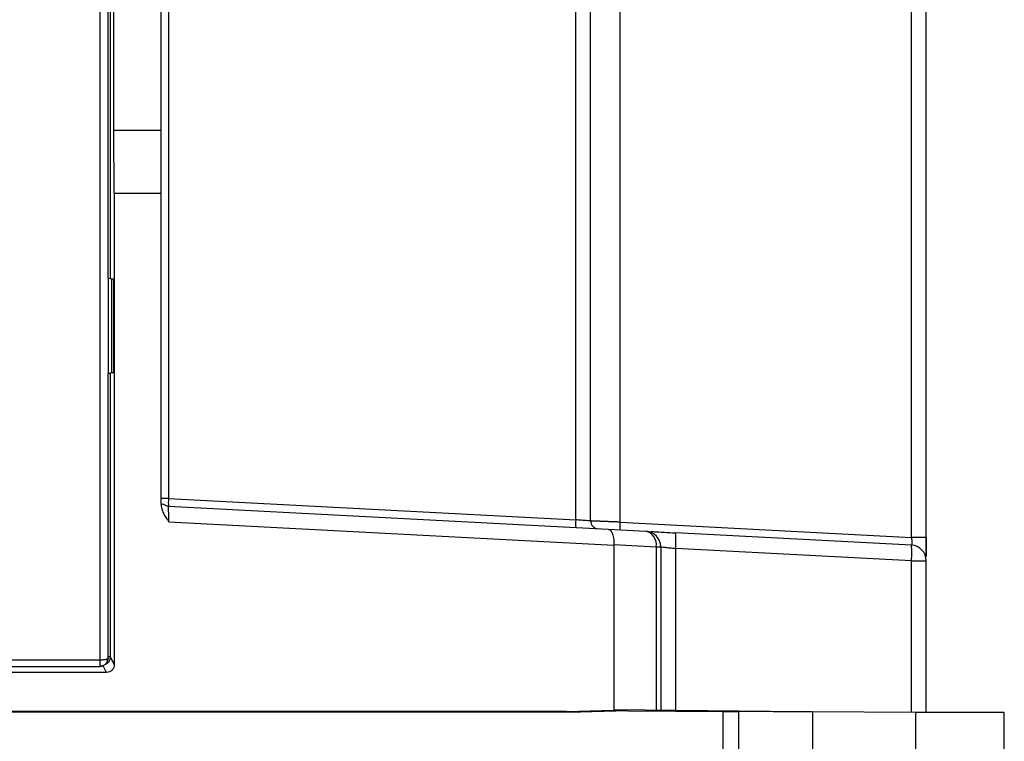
# Model space of a CAD drawing. Header units: inches. Extents: x -14 to 120, y 226 to 354.
# Tile 6 of 7: x 75 to 119, y 289 to 322. Entities that reach past the tile are written whole.
import ezdxf

# ---------------------------------------------------------------- set-up
doc = ezdxf.new("R2010")
doc.units = ezdxf.units.IN
doc.header["$MEASUREMENT"] = 0

# ---------------------------------------------------------------- blocks, each defined once
blk = doc.blocks.new('block 2')
at = {"color": 7, "lineweight": 25}
blk.add_open_spline([(81.656, 299.891), (81.629, 299.904), (81.602, 299.917), (81.578, 299.928), (81.553, 299.938), (81.531, 299.946), (81.52, 299.933), (81.519, 299.932), (81.519, 299.931), (81.518, 299.93)], degree=3, knots=[0, 0, 0, 0, 1, 1, 1, 2, 2, 2, 3, 3, 3, 3], dxfattribs=at)
blk = doc.blocks.new('block 7')
at = {"color": 7, "lineweight": 25}
blk.add_lwpolyline([(8.514, 292.671), (78.748, 292.671)], dxfattribs=at)
blk = doc.blocks.new('block 12')
at = {"color": 7, "lineweight": 25}
blk.add_lwpolyline([(79.096, 292.95), (79.096, 305.803)], dxfattribs=at)
blk = doc.blocks.new('block 13')
at = {"color": 7, "lineweight": 25}
blk.add_open_spline([(78.744, 292.672), (78.77, 292.673), (78.795, 292.675), (78.82, 292.681), (78.843, 292.686), (78.865, 292.694), (78.887, 292.703)], degree=3, knots=[0, 0, 0, 0, 1, 1, 1, 2, 2, 2, 2], dxfattribs=at)
blk = doc.blocks.new('block 18')
at = {"color": 7, "lineweight": 25}
blk.add_open_spline([(115.776, 297.592), (115.776, 297.661), (115.776, 297.731), (115.775, 297.814), (115.775, 297.906), (115.773, 298.014), (115.772, 298.125), (115.77, 298.232), (115.768, 298.341), (115.766, 298.451)], degree=3, knots=[0, 0, 0, 0, 1, 1, 1, 2, 2, 2, 3, 3, 3, 3], dxfattribs=at)
blk = doc.blocks.new('block 28')
at = {"color": 7, "lineweight": 25}
blk.add_lwpolyline([(101.776, 290.717), (102.393, 290.681)], dxfattribs=at)
blk = doc.blocks.new('block 29')
at = {"color": 7, "lineweight": 25}
blk.add_lwpolyline([(107.376, 290.668), (101.776, 290.717)], dxfattribs=at)
blk = doc.blocks.new('block 30')
at = {"color": 7, "lineweight": 25}
blk.add_lwpolyline([(107.376, 290.668), (107.376, 290.643)], dxfattribs=at)
blk = doc.blocks.new('block 31')
at = {"color": 7, "lineweight": 25}
blk.add_open_spline([(106.676, 290.643), (106.7, 290.643), (106.724, 290.643), (106.747, 290.643), (106.77, 290.643), (106.793, 290.642), (106.816, 290.642), (106.838, 290.642), (106.86, 290.642), (106.881, 290.642), (106.903, 290.642), (106.924, 290.642), (106.944, 290.642), (106.965, 290.641), (106.985, 290.641), (107.005, 290.641), (107.025, 290.641), (107.044, 290.641), (107.063, 290.641), (107.082, 290.641), (107.1, 290.641), (107.118, 290.641), (107.137, 290.641), (107.154, 290.641), (107.171, 290.641), (107.204, 290.641), (107.234, 290.641), (107.261, 290.641), (107.286, 290.641), (107.307, 290.641), (107.325, 290.642), (107.342, 290.642), (107.355, 290.642), (107.363, 290.642), (107.372, 290.643), (107.374, 290.643), (107.376, 290.643)], degree=3, knots=[0, 0, 0, 0, 1, 1, 1, 2, 2, 2, 3, 3, 3, 4, 4, 4, 5, 5, 5, 6, 6, 6, 7, 7, 7, 8, 8, 8, 9, 9, 9, 10, 10, 10, 11, 11, 11, 12, 12, 12, 12], dxfattribs=at)
blk = doc.blocks.new('block 32')
at = {"color": 7, "lineweight": 25}
blk.add_lwpolyline([(102.393, 290.681), (106.676, 290.643)], dxfattribs=at)
blk = doc.blocks.new('block 35')
at = {"color": 7, "lineweight": 25}
blk.add_lwpolyline([(100.261, 290.616), (5.291, 290.616)], dxfattribs=at)
blk = doc.blocks.new('block 36')
at = {"color": 7, "lineweight": 25}
blk.add_lwpolyline([(102.393, 290.673), (100.261, 290.616)], dxfattribs=at)
blk = doc.blocks.new('block 37')
at = {"color": 7, "lineweight": 25}
blk.add_lwpolyline([(106.676, 281.546), (106.676, 290.643)], dxfattribs=at)
blk = doc.blocks.new('block 39')
at = {"color": 7, "lineweight": 25}
blk.add_lwpolyline([(99.644, 290.646), (100.261, 290.616)], dxfattribs=at)
blk = doc.blocks.new('block 40')
at = {"color": 7, "lineweight": 25}
blk.add_lwpolyline([(99.644, 290.646), (101.776, 290.708)], dxfattribs=at)
blk = doc.blocks.new('block 45')
at = {"color": 7, "lineweight": 25}
blk.add_lwpolyline([(99.644, 290.646), (5.909, 290.646)], dxfattribs=at)
blk = doc.blocks.new('block 47')
at = {"color": 7, "lineweight": 25}
blk.add_lwpolyline([(107.376, 281.546), (107.376, 290.643)], dxfattribs=at)
blk = doc.blocks.new('block 79')
at = {"color": 7, "lineweight": 25}
blk.add_open_spline([(81.476, 299.928), (81.477, 299.908), (81.477, 299.887), (81.479, 299.866), (81.481, 299.844), (81.484, 299.823), (81.488, 299.801), (81.492, 299.779), (81.497, 299.757), (81.503, 299.735), (81.512, 299.702), (81.523, 299.67), (81.535, 299.639), (81.548, 299.605), (81.562, 299.571), (81.578, 299.539), (81.611, 299.471), (81.65, 299.406), (81.691, 299.343), (81.712, 299.31), (81.734, 299.277), (81.756, 299.245), (81.779, 299.211), (81.803, 299.178), (81.826, 299.145)], degree=3, knots=[0, 0, 0, 0, 1, 1, 1, 2, 2, 2, 3, 3, 3, 4, 4, 4, 5, 5, 5, 6, 6, 6, 7, 7, 7, 8, 8, 8, 8], dxfattribs=at)
blk = doc.blocks.new('block 80')
at = {"color": 7, "lineweight": 25}
blk.add_open_spline([(81.808, 299.847), (81.763, 299.852), (81.717, 299.857), (81.68, 299.878), (81.665, 299.886), (81.652, 299.897), (81.639, 299.907)], degree=3, knots=[0, 0, 0, 0, 1, 1, 1, 2, 2, 2, 2], dxfattribs=at)
blk = doc.blocks.new('block 81')
at = {"color": 7, "lineweight": 25}
blk.add_open_spline([(81.826, 299.145), (81.821, 299.328), (81.817, 299.511), (81.813, 299.641), (81.81, 299.771), (81.808, 299.847), (81.808, 299.847)], degree=3, knots=[0, 0, 0, 0, 1, 1, 1, 2, 2, 2, 2], dxfattribs=at)
blk = doc.blocks.new('block 95')
at = {"color": 7, "lineweight": 25}
blk.add_lwpolyline([(81.826, 299.145), (101.776, 298.099)], dxfattribs=at)
blk = doc.blocks.new('block 96')
at = {"color": 7, "lineweight": 25}
blk.add_lwpolyline([(101.776, 298.099), (101.776, 290.708)], dxfattribs=at)
blk = doc.blocks.new('block 104')
at = {"color": 7, "lineweight": 25}
blk.add_lwpolyline([(79.026, 292.398), (7.976, 292.398)], dxfattribs=at)
blk = doc.blocks.new('block 105')
at = {"color": 7, "lineweight": 25}
blk.add_open_spline([(79.376, 292.748), (79.376, 292.733), (79.375, 292.717), (79.373, 292.701), (79.372, 292.686), (79.369, 292.671), (79.365, 292.657), (79.361, 292.642), (79.356, 292.628), (79.351, 292.614), (79.345, 292.6), (79.338, 292.587), (79.331, 292.574), (79.323, 292.561), (79.314, 292.548), (79.305, 292.536), (79.295, 292.524), (79.285, 292.512), (79.274, 292.501), (79.241, 292.468), (79.203, 292.44), (79.161, 292.424), (79.119, 292.407), (79.072, 292.403), (79.026, 292.398)], degree=3, knots=[0, 0, 0, 0, 1, 1, 1, 2, 2, 2, 3, 3, 3, 4, 4, 4, 5, 5, 5, 6, 6, 6, 7, 7, 7, 8, 8, 8, 8], dxfattribs=at)
blk = doc.blocks.new('block 106')
at = {"color": 7, "lineweight": 25}
blk.add_lwpolyline([(79.376, 313.886), (79.376, 292.748)], dxfattribs=at)
blk = doc.blocks.new('block 107')
at = {"color": 7, "lineweight": 25}
blk.add_lwpolyline([(79.376, 313.886), (81.476, 313.886)], dxfattribs=at)
blk = doc.blocks.new('block 108')
at = {"color": 7, "lineweight": 25}
blk.add_lwpolyline([(81.476, 299.928), (81.476, 313.886)], dxfattribs=at)
blk = doc.blocks.new('block 109')
at = {"color": 7, "lineweight": 25}
blk.add_open_spline([(101.777, 298.125), (101.776, 298.117), (101.776, 298.108), (101.776, 298.099)], degree=3, dxfattribs=at)
blk = doc.blocks.new('block 110')
at = {"color": 7, "lineweight": 25}
blk.add_lwpolyline([(101.777, 298.125), (103.671, 298.026)], dxfattribs=at)
blk = doc.blocks.new('block 111')
at = {"color": 7, "lineweight": 25}
blk.add_lwpolyline([(103.671, 298.026), (103.671, 290.7)], dxfattribs=at)
blk = doc.blocks.new('block 196')
at = {"color": 7, "lineweight": 25}
blk.add_lwpolyline([(78.746, 292.951), (78.746, 350.921)], dxfattribs=at)
blk = doc.blocks.new('block 197')
at = {"color": 7, "lineweight": 25}
blk.add_lwpolyline([(78.746, 292.951), (8.531, 292.951)], dxfattribs=at)
blk = doc.blocks.new('block 249')
at = {"color": 7, "lineweight": 25}
blk.add_lwpolyline([(79.376, 292.748), (79.205, 293.09)], dxfattribs=at)
blk = doc.blocks.new('block 250')
at = {"color": 7, "lineweight": 25}
blk.add_open_spline([(78.746, 292.678), (78.746, 292.692), (78.746, 292.727), (78.746, 292.776), (78.746, 292.825), (78.746, 292.888), (78.746, 292.951)], degree=3, knots=[0, 0, 0, 0, 1, 1, 1, 2, 2, 2, 2], dxfattribs=at)
blk = doc.blocks.new('block 251')
at = {"color": 7, "lineweight": 25}
blk.add_open_spline([(78.746, 292.672), (78.746, 292.67), (78.746, 292.672), (78.746, 292.678)], degree=3, dxfattribs=at)
blk = doc.blocks.new('block 252')
at = {"color": 7, "lineweight": 25}
blk.add_lwpolyline([(79.352, 316.686), (79.352, 327.186)], dxfattribs=at)
blk = doc.blocks.new('block 253')
at = {"color": 7, "lineweight": 25}
blk.add_lwpolyline([(79.376, 313.886), (79.352, 316.686)], dxfattribs=at)
blk = doc.blocks.new('block 260')
at = {"color": 7, "lineweight": 25}
blk.add_lwpolyline([(79.357, 305.836), (79.357, 310.036)], dxfattribs=at)
blk = doc.blocks.new('block 284')
at = {"color": 7, "lineweight": 25}
blk.add_lwpolyline([(81.808, 299.847), (101.523, 298.813)], dxfattribs=at)
blk = doc.blocks.new('block 285')
at = {"color": 7, "lineweight": 25}
blk.add_open_spline([(101.523, 298.813), (101.532, 298.812), (101.542, 298.811), (101.552, 298.808), (101.56, 298.806), (101.569, 298.802), (101.577, 298.798), (101.584, 298.794), (101.592, 298.789), (101.599, 298.784), (101.605, 298.78), (101.611, 298.774), (101.617, 298.769), (101.622, 298.764), (101.627, 298.759), (101.632, 298.753), (101.649, 298.734), (101.665, 298.71), (101.68, 298.683), (101.693, 298.658), (101.705, 298.63), (101.716, 298.598), (101.728, 298.566), (101.738, 298.531), (101.747, 298.492), (101.755, 298.456), (101.761, 298.417), (101.766, 298.377), (101.771, 298.337), (101.775, 298.295), (101.777, 298.253), (101.778, 298.211), (101.777, 298.168), (101.777, 298.125)], degree=3, knots=[0, 0, 0, 0, 1, 1, 1, 2, 2, 2, 3, 3, 3, 4, 4, 4, 5, 5, 5, 6, 6, 6, 7, 7, 7, 8, 8, 8, 9, 9, 9, 10, 10, 10, 11, 11, 11, 11], dxfattribs=at)
blk = doc.blocks.new('block 294')
at = {"color": 7, "lineweight": 25}
blk.add_lwpolyline([(79.095, 310.069), (79.095, 333.804)], dxfattribs=at)
blk = doc.blocks.new('block 296')
at = {"color": 7, "lineweight": 25}
blk.add_lwpolyline([(79.096, 310.069), (79.096, 305.803)], dxfattribs=at)
blk = doc.blocks.new('block 297')
at = {"color": 7, "lineweight": 25}
blk.add_open_spline([(79.095, 293.026), (79.097, 293.023), (79.094, 293.017), (79.087, 293.011), (79.079, 293.005), (79.066, 292.998), (79.049, 292.992)], degree=3, knots=[0, 0, 0, 0, 1, 1, 1, 2, 2, 2, 2], dxfattribs=at)
blk = doc.blocks.new('block 298')
at = {"color": 7, "lineweight": 25}
blk.add_open_spline([(79.049, 292.992), (79.032, 292.986), (79.011, 292.98), (78.989, 292.975), (78.967, 292.969), (78.943, 292.965), (78.917, 292.962), (78.892, 292.959), (78.864, 292.956), (78.835, 292.954), (78.805, 292.952), (78.773, 292.951), (78.746, 292.951)], degree=3, knots=[0, 0, 0, 0, 1, 1, 1, 2, 2, 2, 3, 3, 3, 4, 4, 4, 4], dxfattribs=at)
blk = doc.blocks.new('block 304')
at = {"color": 7, "lineweight": 25}
blk.add_open_spline([(78.925, 292.723), (78.907, 292.711), (78.883, 292.7), (78.852, 292.692), (78.822, 292.683), (78.785, 292.678), (78.746, 292.678)], degree=3, knots=[0, 0, 0, 0, 1, 1, 1, 2, 2, 2, 2], dxfattribs=at)
blk = doc.blocks.new('block 305')
at = {"color": 7, "lineweight": 25}
blk.add_open_spline([(79.053, 292.859), (79.074, 292.899), (79.069, 292.949), (79.049, 292.992)], degree=3, dxfattribs=at)
blk = doc.blocks.new('block 306')
at = {"color": 7, "lineweight": 25}
blk.add_open_spline([(79.053, 292.859), (79.046, 292.847), (79.038, 292.834), (79.03, 292.822), (79.022, 292.81), (79.012, 292.798), (79.002, 292.787), (78.989, 292.772), (78.975, 292.759), (78.96, 292.747), (78.949, 292.738), (78.937, 292.73), (78.925, 292.723)], degree=3, knots=[0, 0, 0, 0, 1, 1, 1, 2, 2, 2, 3, 3, 3, 4, 4, 4, 4], dxfattribs=at)
blk = doc.blocks.new('block 307')
at = {"color": 7, "lineweight": 25}
blk.add_lwpolyline([(101.523, 298.813), (103.213, 298.725)], dxfattribs=at)
blk = doc.blocks.new('block 308')
at = {"color": 7, "lineweight": 25}
blk.add_open_spline([(103.671, 298.026), (103.724, 298.343), (103.524, 298.647), (103.213, 298.725)], degree=3, dxfattribs=at)
blk = doc.blocks.new('block 468')
at = {"color": 7, "lineweight": 25}
blk.add_lwpolyline([(81.476, 316.686), (79.352, 316.686)], dxfattribs=at)
blk = doc.blocks.new('block 469')
at = {"color": 7, "lineweight": 25}
blk.add_lwpolyline([(81.476, 313.886), (81.476, 316.686)], dxfattribs=at)
blk = doc.blocks.new('block 473')
at = {"color": 7, "lineweight": 25}
blk.add_open_spline([(79.095, 293.026), (79.095, 293.025), (79.095, 293.024), (79.095, 293.023), (79.095, 293.022), (79.095, 293.021), (79.095, 293.02), (79.095, 293.018), (79.095, 293.016), (79.095, 293.014), (79.095, 293.01), (79.095, 293.006), (79.095, 293.002), (79.094, 292.995), (79.094, 292.987), (79.093, 292.98), (79.091, 292.967), (79.088, 292.955), (79.085, 292.942), (79.08, 292.922), (79.073, 292.901), (79.064, 292.882), (79.06, 292.874), (79.057, 292.867), (79.053, 292.859)], degree=3, knots=[0, 0, 0, 0, 1, 1, 1, 2, 2, 2, 3, 3, 3, 4, 4, 4, 5, 5, 5, 6, 6, 6, 7, 7, 7, 8, 8, 8, 8], dxfattribs=at)
blk = doc.blocks.new('block 489')
at = {"color": 7, "lineweight": 25}
blk.add_lwpolyline([(79.096, 310.069), (79.261, 310.036)], dxfattribs=at)
blk = doc.blocks.new('block 490')
at = {"color": 7, "lineweight": 25}
blk.add_lwpolyline([(79.261, 305.836), (79.261, 310.036)], dxfattribs=at)
blk = doc.blocks.new('block 491')
at = {"color": 7, "lineweight": 25}
blk.add_lwpolyline([(79.096, 305.803), (79.261, 305.836)], dxfattribs=at)
blk = doc.blocks.new('block 517')
at = {"color": 7, "lineweight": 25}
blk.add_lwpolyline([(110.687, 281.546), (110.687, 290.639)], dxfattribs=at)
blk = doc.blocks.new('block 518')
at = {"color": 7, "lineweight": 25}
blk.add_open_spline([(107.376, 290.668), (107.377, 290.668), (107.377, 290.668), (107.38, 290.668), (107.382, 290.668), (107.386, 290.668), (107.39, 290.668), (107.395, 290.668), (107.401, 290.668), (107.408, 290.668), (107.415, 290.668), (107.423, 290.667), (107.433, 290.667), (107.442, 290.667), (107.453, 290.667), (107.465, 290.667), (107.476, 290.667), (107.489, 290.667), (107.504, 290.667), (107.518, 290.666), (107.533, 290.666), (107.549, 290.666), (107.566, 290.666), (107.583, 290.666), (107.602, 290.666), (107.621, 290.666), (107.641, 290.665), (107.663, 290.665), (107.745, 290.665), (107.843, 290.664), (107.957, 290.663), (108.069, 290.662), (108.195, 290.661), (108.335, 290.659), (108.475, 290.658), (108.628, 290.657), (108.791, 290.655), (108.957, 290.654), (109.134, 290.652), (109.318, 290.651), (109.403, 290.65), (109.489, 290.649), (109.577, 290.649), (109.664, 290.648), (109.753, 290.647), (109.843, 290.646), (109.934, 290.645), (110.025, 290.645), (110.117, 290.644), (110.21, 290.643), (110.304, 290.642), (110.398, 290.641), (110.494, 290.641), (110.591, 290.64), (110.687, 290.639)], degree=3, knots=[0, 0, 0, 0, 1, 1, 1, 2, 2, 2, 3, 3, 3, 4, 4, 4, 5, 5, 5, 6, 6, 6, 7, 7, 7, 8, 8, 8, 9, 9, 9, 10, 10, 10, 11, 11, 11, 12, 12, 12, 13, 13, 13, 14, 14, 14, 15, 15, 15, 16, 16, 16, 17, 17, 17, 18, 18, 18, 18], dxfattribs=at)
blk = doc.blocks.new('block 537')
at = {"color": 7, "lineweight": 25}
blk.add_lwpolyline([(103.671, 298.026), (103.876, 298.026)], dxfattribs=at)
blk = doc.blocks.new('block 538')
at = {"color": 7, "lineweight": 25}
blk.add_lwpolyline([(103.876, 298.026), (103.876, 290.698)], dxfattribs=at)
blk = doc.blocks.new('block 541')
at = {"color": 7, "lineweight": 25}
blk.add_open_spline([(103.876, 298.026), (103.876, 298.398), (103.585, 298.705), (103.213, 298.725)], degree=3, dxfattribs=at)
blk = doc.blocks.new('block 549')
at = {"color": 7, "lineweight": 25}
blk.add_lwpolyline([(79.261, 305.836), (79.357, 305.836)], dxfattribs=at)
blk = doc.blocks.new('block 550')
at = {"color": 7, "lineweight": 25}
blk.add_lwpolyline([(79.261, 310.036), (79.357, 310.036)], dxfattribs=at)
blk = doc.blocks.new('block 593')
at = {"color": 7, "lineweight": 25}
blk.add_lwpolyline([(81.476, 316.686), (81.476, 327.186)], dxfattribs=at)
blk = doc.blocks.new('block 599')
at = {"color": 7, "lineweight": 25}
blk.add_open_spline([(81.808, 300.196), (81.796, 300.08), (81.796, 299.963), (81.808, 299.847)], degree=3, dxfattribs=at)
blk = doc.blocks.new('block 600')
at = {"color": 7, "lineweight": 25}
blk.add_lwpolyline([(81.808, 300.196), (100.063, 299.239)], dxfattribs=at)
blk = doc.blocks.new('block 601')
at = {"color": 7, "lineweight": 25}
blk.add_open_spline([(100.063, 299.239), (100.051, 299.123), (100.051, 299.006), (100.063, 298.89)], degree=3, dxfattribs=at)
blk = doc.blocks.new('block 603')
at = {"color": 7, "lineweight": 25}
blk.add_lwpolyline([(81.808, 345.655), (81.808, 300.196)], dxfattribs=at)
blk = doc.blocks.new('block 604')
at = {"color": 7, "lineweight": 25}
blk.add_lwpolyline([(81.808, 300.196), (81.476, 300.196)], dxfattribs=at)
blk = doc.blocks.new('block 605')
at = {"color": 7, "lineweight": 25}
blk.add_lwpolyline([(81.476, 313.886), (81.476, 313.886)], dxfattribs=at)
blk = doc.blocks.new('block 606')
at = {"color": 7, "lineweight": 25}
blk.add_lwpolyline([(115.303, 281.546), (115.303, 290.599)], dxfattribs=at)
blk = doc.blocks.new('block 607')
at = {"color": 7, "lineweight": 25}
blk.add_lwpolyline([(115.303, 290.599), (110.687, 290.639)], dxfattribs=at)
blk = doc.blocks.new('block 612')
at = {"color": 7, "lineweight": 25}
blk.add_lwpolyline([(100.063, 299.239), (100.063, 346.612)], dxfattribs=at)
blk = doc.blocks.new('block 616')
at = {"color": 7, "lineweight": 25}
blk.add_lwpolyline([(119.276, 281.546), (119.276, 290.599)], dxfattribs=at)
blk = doc.blocks.new('block 617')
at = {"color": 7, "lineweight": 25}
blk.add_lwpolyline([(119.276, 290.599), (115.303, 290.599)], dxfattribs=at)
blk = doc.blocks.new('block 644')
at = {"color": 7, "lineweight": 25}
blk.add_open_spline([(100.726, 299.187), (100.726, 299.187), (100.709, 299.189), (100.676, 299.191), (100.643, 299.194), (100.595, 299.198), (100.534, 299.202), (100.473, 299.207), (100.4, 299.213), (100.319, 299.219), (100.238, 299.226), (100.151, 299.233), (100.063, 299.239)], degree=3, knots=[0, 0, 0, 0, 1, 1, 1, 2, 2, 2, 3, 3, 3, 4, 4, 4, 4], dxfattribs=at)
blk = doc.blocks.new('block 645')
at = {"color": 7, "lineweight": 25}
blk.add_open_spline([(100.726, 299.187), (100.726, 299.001), (100.872, 298.848), (101.058, 298.838)], degree=3, dxfattribs=at)
blk = doc.blocks.new('block 647')
at = {"color": 7, "lineweight": 25}
blk.add_lwpolyline([(100.726, 299.187), (100.726, 346.652)], dxfattribs=at)
blk = doc.blocks.new('block 652')
at = {"color": 7, "lineweight": 25}
blk.add_open_spline([(103.876, 298.026), (103.876, 298.026), (103.893, 298.024), (103.926, 298.021), (103.959, 298.017), (104.007, 298.012), (104.068, 298.006), (104.129, 297.999), (104.202, 297.992), (104.283, 297.983), (104.363, 297.975), (104.45, 297.966), (104.538, 297.956)], degree=3, knots=[0, 0, 0, 0, 1, 1, 1, 2, 2, 2, 3, 3, 3, 4, 4, 4, 4], dxfattribs=at)
blk = doc.blocks.new('block 653')
at = {"color": 7, "lineweight": 25}
blk.add_lwpolyline([(104.538, 297.956), (104.538, 290.693)], dxfattribs=at)
blk = doc.blocks.new('block 656')
at = {"color": 7, "lineweight": 25}
blk.add_open_spline([(104.538, 297.956), (104.563, 298.189), (104.563, 298.423), (104.537, 298.655)], degree=3, dxfattribs=at)
blk = doc.blocks.new('block 657')
at = {"color": 7, "lineweight": 25}
blk.add_open_spline([(103.432, 298.713), (103.482, 298.711), (103.532, 298.708), (103.596, 298.705), (103.707, 298.699), (103.862, 298.691), (104.026, 298.682), (104.19, 298.674), (104.363, 298.664), (104.537, 298.655)], degree=3, knots=[0, 0, 0, 0, 1, 1, 1, 2, 2, 2, 3, 3, 3, 3], dxfattribs=at)
blk = doc.blocks.new('block 722')
at = {"color": 7, "lineweight": 25}
blk.add_lwpolyline([(115.114, 297.402), (104.538, 297.956)], dxfattribs=at)
blk = doc.blocks.new('block 723')
at = {"color": 7, "lineweight": 25}
blk.add_lwpolyline([(115.114, 290.6), (115.114, 297.402)], dxfattribs=at)
blk = doc.blocks.new('block 726')
at = {"color": 7, "lineweight": 25}
blk.add_open_spline([(115.114, 297.402), (115.139, 297.635), (115.138, 297.869), (115.113, 298.101)], degree=3, dxfattribs=at)
blk = doc.blocks.new('block 727')
at = {"color": 7, "lineweight": 25}
blk.add_lwpolyline([(115.113, 298.101), (104.537, 298.655)], dxfattribs=at)
blk = doc.blocks.new('block 730')
at = {"color": 7, "lineweight": 25}
blk.add_lwpolyline([(115.114, 297.402), (115.776, 297.402)], dxfattribs=at)
blk = doc.blocks.new('block 731')
at = {"color": 7, "lineweight": 25}
blk.add_lwpolyline([(115.776, 290.594), (115.776, 297.402)], dxfattribs=at)
blk = doc.blocks.new('block 734')
at = {"color": 7, "lineweight": 25}
blk.add_open_spline([(115.776, 297.402), (115.776, 297.774), (115.485, 298.082), (115.113, 298.101)], degree=3, dxfattribs=at)
blk = doc.blocks.new('block 739')
at = {"color": 7, "lineweight": 25}
blk.add_lwpolyline([(102.05, 299.135), (102.05, 346.67)], dxfattribs=at)
blk = doc.blocks.new('block 740')
at = {"color": 7, "lineweight": 25}
blk.add_open_spline([(102.05, 299.135), (102.017, 299.137), (101.983, 299.138), (101.95, 299.139), (101.917, 299.14), (101.885, 299.142), (101.853, 299.143), (101.822, 299.144), (101.792, 299.145), (101.761, 299.147), (101.732, 299.148), (101.702, 299.149), (101.674, 299.15), (101.646, 299.151), (101.618, 299.152), (101.591, 299.153), (101.565, 299.154), (101.539, 299.155), (101.514, 299.156), (101.489, 299.157), (101.465, 299.158), (101.441, 299.159), (101.418, 299.16), (101.396, 299.161), (101.374, 299.162), (101.353, 299.163), (101.332, 299.163), (101.312, 299.164), (101.292, 299.165), (101.273, 299.166), (101.254, 299.167), (101.236, 299.167), (101.219, 299.168), (101.202, 299.169), (101.185, 299.169), (101.169, 299.17), (101.154, 299.171), (101.139, 299.171), (101.124, 299.172), (101.11, 299.172), (101.068, 299.174), (101.028, 299.175), (100.992, 299.177), (100.957, 299.178), (100.925, 299.179), (100.896, 299.181), (100.867, 299.182), (100.842, 299.183), (100.821, 299.184), (100.8, 299.184), (100.782, 299.185), (100.768, 299.186), (100.754, 299.186), (100.743, 299.187), (100.736, 299.187), (100.73, 299.187), (100.728, 299.187), (100.726, 299.187)], degree=3, knots=[0, 0, 0, 0, 1, 1, 1, 2, 2, 2, 3, 3, 3, 4, 4, 4, 5, 5, 5, 6, 6, 6, 7, 7, 7, 8, 8, 8, 9, 9, 9, 10, 10, 10, 11, 11, 11, 12, 12, 12, 13, 13, 13, 14, 14, 14, 15, 15, 15, 16, 16, 16, 17, 17, 17, 18, 18, 18, 19, 19, 19, 19], dxfattribs=at)
blk = doc.blocks.new('block 741')
at = {"color": 7, "lineweight": 25}
blk.add_open_spline([(102.05, 299.135), (102.038, 299.019), (102.038, 298.902), (102.051, 298.786)], degree=3, dxfattribs=at)
blk = doc.blocks.new('block 746')
at = {"color": 7, "lineweight": 25}
blk.add_lwpolyline([(102.05, 299.135), (115.114, 298.451)], dxfattribs=at)
blk = doc.blocks.new('block 747')
at = {"color": 7, "lineweight": 25}
blk.add_open_spline([(115.114, 298.451), (115.123, 298.359), (115.129, 298.267), (115.129, 298.203), (115.129, 298.138), (115.123, 298.101), (115.113, 298.101)], degree=3, knots=[0, 0, 0, 0, 1, 1, 1, 2, 2, 2, 2], dxfattribs=at)
blk = doc.blocks.new('block 749')
at = {"color": 7, "lineweight": 25}
blk.add_lwpolyline([(115.114, 298.451), (115.114, 346.898)], dxfattribs=at)
blk = doc.blocks.new('block 750')
at = {"color": 7, "lineweight": 25}
blk.add_lwpolyline([(115.776, 298.451), (115.114, 298.451)], dxfattribs=at)
blk = doc.blocks.new('block 751')
at = {"color": 7, "lineweight": 25}
blk.add_open_spline([(115.776, 298.451), (115.776, 298.316), (115.776, 298.181), (115.776, 298.052), (115.776, 297.922), (115.776, 297.798), (115.776, 297.709), (115.776, 297.664), (115.776, 297.628), (115.776, 297.592)], degree=3, knots=[0, 0, 0, 0, 1, 1, 1, 2, 2, 2, 3, 3, 3, 3], dxfattribs=at)
blk = doc.blocks.new('block 757')
at = {"color": 7, "lineweight": 25}
blk.add_lwpolyline([(115.776, 298.451), (115.776, 346.898)], dxfattribs=at)
blk = doc.blocks.new('block 796')
at = {"color": 253, "lineweight": 25}
blk.add_lwpolyline([(79.026, 292.398), (78.875, 292.7)], dxfattribs=at)
blk = doc.blocks.new('block 797')
at = {"color": 253, "lineweight": 25}
blk.add_open_spline([(78.977, 292.762), (79.114, 292.813), (79.205, 292.944), (79.205, 293.09)], degree=3, dxfattribs=at)
blk = doc.blocks.new('block 799')
at = {"color": 253, "lineweight": 25}
blk.add_lwpolyline([(79.205, 293.09), (79.205, 305.825)], dxfattribs=at)
blk = doc.blocks.new('block 800')
at = {"color": 253, "lineweight": 25}
blk.add_lwpolyline([(79.205, 310.048), (79.205, 333.825)], dxfattribs=at)
blk = doc.blocks.new('block 822')
at = {"color": 253, "lineweight": 25}
blk.add_lwpolyline([(79.205, 293.09), (79.096, 293.09)], dxfattribs=at)

msp = doc.modelspace()

# ---------------------------------------------------------------- block references
for name in ['block 196', 'block 612', 'block 647', 'block 739', 'block 749', 'block 757', 'block 603', 'block 294', 'block 800', 'block 252', 'block 593', 'block 253', 'block 468', 'block 469', 'block 106', 'block 107', 'block 108', 'block 605', 'block 296', 'block 489', 'block 490', 'block 550', 'block 260', 'block 491', 'block 12', 'block 799', 'block 549', 'block 604', 'block 599', 'block 600', 'block 79', 'block 2', 'block 80', 'block 81', 'block 284', 'block 95', 'block 601', 'block 644', 'block 645', 'block 740', 'block 741', 'block 746', 'block 285', 'block 307', 'block 308', 'block 541', 'block 657', 'block 656', 'block 727', 'block 747', 'block 750', 'block 18', 'block 751', 'block 109', 'block 96', 'block 110', 'block 111', 'block 537', 'block 538', 'block 652', 'block 653', 'block 722', 'block 726', 'block 734', 'block 723', 'block 730', 'block 731', 'block 7', 'block 197', 'block 13', 'block 298', 'block 250', 'block 304', 'block 251', 'block 796', 'block 306', 'block 797', 'block 105', 'block 297', 'block 305', 'block 473', 'block 822', 'block 249', 'block 104', 'block 35', 'block 45', 'block 40', 'block 39', 'block 36', 'block 28', 'block 29', 'block 32', 'block 31', 'block 37', 'block 30', 'block 518', 'block 47', 'block 517', 'block 607', 'block 606', 'block 617', 'block 616']:
    msp.add_blockref(name, (0, 0))

doc.saveas('drawing.dxf')
